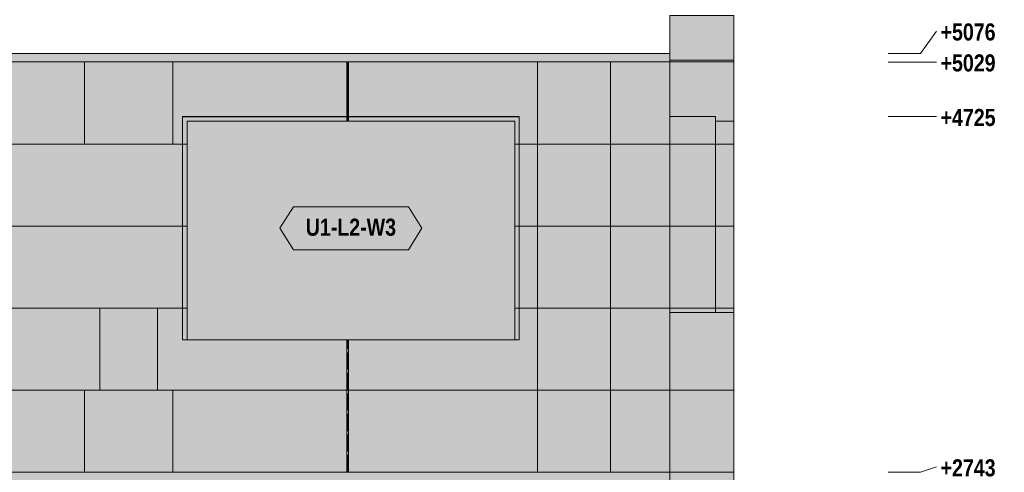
# Model space of a CAD drawing. Header units: millimetres. Extents: x 17 to 413, y 4 to 292.
# Tile 36 of 39: x 225 to 299, y 152 to 185. Entities that reach past the tile are written whole.
import ezdxf
from ezdxf.enums import TextEntityAlignment as Align

# ---------------------------------------------------------------- set-up
doc = ezdxf.new("R2010")
doc.units = ezdxf.units.MM
doc.linetypes.add('DASHED', pattern=[1.524, 1.27, -0.254])
for name, color, linetype in [('FILL-EPS', 7, 'Continuous'), ('FILL-LIGHT', 7, 'Continuous'), ('FILL-WHITE', 7, 'Continuous'), ('LINE-C_2E8C94', 7, 'Continuous'), ('LINE-C_337880', 7, 'Continuous'), ('LINE-INK', 7, 'Continuous'), ('LINE-STEEL', 7, 'Continuous'), ('LINE-STEEL_GREY', 7, 'Continuous'), ('LINE-TEAL_DK', 7, 'Continuous'), ('LINE-TEAL_DK-DASH', 7, 'DASHED'), ('TEXT-STEEL', 7, 'Continuous'), ('TEXT-TEAL_DK', 7, 'Continuous')]:
    doc.layers.add(name, color=color, linetype=linetype)
doc.styles.add('OpenSansCondensed-Bold', font='OpenSansCondensed-Bold.ttf')

msp = doc.modelspace()

# ---------------------------------------------------------------- hatches: boundary and pattern name
at = {"layer": 'FILL-EPS', "true_color": 0xccffff}
h = msp.add_hatch(color=7, dxfattribs=at)
h.dxf.hatch_style = 1
h.paths.add_polyline_path([(273.687, 171.127), (273.692, 171.127), (273.692, 181.99), (273.696, 181.981), (273.696, 185.443), (278.433, 185.443), (278.433, 171.127), (278.433, 151.51), (273.692, 151.51), (273.692, 171.127)])
h = msp.add_hatch(color=7, dxfattribs=at)
h.dxf.hatch_style = 1
h.paths.add_polyline_path([(273.689, 151.496), (273.689, 181.99), (273.692, 181.99), (273.692, 182.011), (273.696, 182.011), (273.696, 185.443), (278.433, 185.443), (278.439, 185.459), (278.433, 185.443), (278.433, 185.443), (278.433, 171.113), (278.433, 151.51), (273.692, 151.51)])
h = msp.add_hatch(color=7, dxfattribs=at)
h.dxf.hatch_style = 1
h.paths.add_polyline_path([(273.689, 151.51), (273.689, 171.113), (273.689, 171.113), (273.689, 171.127), (273.689, 171.127), (273.689, 181.99), (273.689, 181.99), (273.689, 181.99), (273.689, 182.011), (273.696, 182.011), (273.696, 185.443), (278.433, 185.443), (278.433, 171.127), (278.433, 151.51), (273.692, 151.51)])
h = msp.add_hatch(color=7, dxfattribs=at)
h.dxf.hatch_style = 1
h.paths.add_polyline_path([(273.692, 151.51), (273.692, 171.101), (273.692, 171.113), (273.692, 171.113), (273.692, 171.127), (273.692, 181.99), (273.696, 181.99), (273.696, 185.443), (278.433, 185.443), (278.439, 185.459), (278.433, 185.443), (278.433, 185.443), (278.433, 171.113), (278.433, 151.51)])
at = {"layer": 'FILL-EPS', "true_color": 0xbae9e9}
h = msp.add_hatch(color=254, dxfattribs=at)
h.dxf.hatch_style = 1
h.paths.add_polyline_path([(273.696, 182.121), (273.696, 185.443), (278.433, 185.443), (278.433, 182.121)])
at = {"layer": 'FILL-EPS', "true_color": 0xccffff}
h = msp.add_hatch(color=7, dxfattribs=at)
h.dxf.hatch_style = 1
h.paths.add_polyline_path([(273.689, 171.113), (273.689, 181.99), (273.696, 181.973), (273.696, 182.121), (278.433, 182.121), (278.433, 171.113), (278.433, 151.51), (273.689, 151.51)])
h = msp.add_hatch(color=7, dxfattribs=at)
h.dxf.hatch_style = 1
h.paths.add_polyline_path([(273.689, 151.51), (273.689, 171.087), (273.689, 171.113), (273.689, 171.113), (273.689, 181.99), (273.696, 181.99), (273.696, 182.121), (278.433, 182.121), (278.433, 171.113), (278.433, 151.51)])
h = msp.add_hatch(color=7, dxfattribs=at)
h.dxf.hatch_style = 1
h.paths.add_polyline_path([(193.311, 181.99), (273.689, 181.99), (273.689, 151.51), (193.311, 151.51)])
h.paths.add_polyline_path([(237.827, 177.599), (237.827, 161.337), (262.167, 161.337), (262.167, 177.599)], flags=0)
h.paths.add_polyline_path([(203.307, 177.599), (203.307, 161.337), (220.18, 161.337), (220.18, 177.599)], flags=0)
h = msp.add_hatch(color=7, dxfattribs=at)
h.dxf.hatch_style = 1
h.paths.add_polyline_path([(193.311, 181.99), (273.689, 181.99), (273.689, 151.51), (193.311, 151.51)])
h.paths.add_polyline_path([(237.493, 161.337), (262.5, 161.337), (262.5, 177.933), (237.493, 177.933)], flags=0)
h.paths.add_polyline_path([(202.973, 161.337), (220.513, 161.337), (220.513, 177.933), (202.973, 177.933)], flags=0)
h = msp.add_hatch(color=7, dxfattribs=at)
h.dxf.hatch_style = 1
h.paths.add_polyline_path([(193.311, 181.99), (273.689, 181.99), (273.689, 151.51), (193.311, 151.51)])
h.paths.add_polyline_path([(237.5, 177.933), (237.5, 161.337), (262.507, 161.337), (262.507, 177.933)], flags=0)
h.paths.add_polyline_path([(207.48, 177.933), (207.48, 161.337), (225.02, 161.337), (225.02, 177.933)], flags=0)
h = msp.add_hatch(color=7, dxfattribs=at)
h.dxf.hatch_style = 1
h.paths.add_polyline_path([(193.311, 181.99), (273.689, 181.99), (273.689, 151.51), (193.311, 151.51)])
h.paths.add_polyline_path([(237.833, 161.337), (262.173, 161.337), (262.173, 177.599), (237.833, 177.599)], flags=0)
h.paths.add_polyline_path([(207.813, 161.337), (224.687, 161.337), (224.687, 177.599), (207.813, 177.599)], flags=0)
h = msp.add_hatch(color=7, dxfattribs=at)
h.dxf.hatch_style = 1
h.paths.add_polyline_path([(273.689, 181.99), (273.71, 181.993), (273.71, 181.992), (273.71, 181.992), (273.71, 181.991)])
h = msp.add_hatch(color=7, dxfattribs=at)
h.dxf.hatch_style = 1
h.paths.add_polyline_path([(273.689, 181.99), (273.71, 181.992), (273.71, 181.992), (273.71, 181.991)])
h = msp.add_hatch(color=7, dxfattribs=at)
h.dxf.hatch_style = 1
h.paths.add_polyline_path([(237.493, 177.933), (262.5, 177.933), (262.5, 161.337), (262.167, 161.337), (262.167, 177.599), (237.827, 177.599), (237.827, 161.337), (237.493, 161.337)])
h = msp.add_hatch(color=7, dxfattribs=at)
h.dxf.hatch_style = 1
h.paths.add_polyline_path([(237.5, 177.933), (262.507, 177.933), (262.507, 161.337), (262.173, 161.337), (262.173, 177.599), (237.833, 177.599), (237.833, 161.337), (237.5, 161.337)])
h = msp.add_hatch(color=7, dxfattribs=at)
h.dxf.hatch_style = 1
h.paths.add_polyline_path([(273.692, 163.369), (273.692, 177.933), (277.093, 177.933), (277.093, 163.369)])
h = msp.add_hatch(color=7, dxfattribs=at)
h.dxf.hatch_style = 1
h.paths.add_polyline_path([(273.692, 166.891), (273.692, 177.933), (277.093, 177.933), (277.093, 163.369), (273.692, 163.369)])
h = msp.add_hatch(color=7, dxfattribs=at)
h.dxf.hatch_style = 1
h.paths.add_polyline_path([(277.093, 163.369), (277.093, 177.599), (278.433, 177.599), (278.433, 163.369)])
h = msp.add_hatch(color=7, dxfattribs=at)
h.dxf.hatch_style = 1
h.paths.add_polyline_path([(277.093, 177.599), (278.433, 177.599), (278.433, 163.369), (277.093, 163.369)])
h = msp.add_hatch(color=7, dxfattribs=at)
h.dxf.hatch_style = 1
h.paths.add_polyline_path([(193.311, 151.51), (273.689, 151.51), (273.689, 114.934), (228.8, 114.934), (228.8, 143.055), (199.193, 143.055), (199.193, 114.934), (193.311, 114.934)])
h.paths.add_polyline_path([(243.807, 143.055), (243.807, 128.825), (260.68, 128.825), (260.68, 143.055)], flags=0)
h = msp.add_hatch(color=7, dxfattribs=at)
h.dxf.hatch_style = 1
h.paths.add_polyline_path([(193.311, 151.51), (273.689, 151.51), (273.689, 114.934), (229.133, 114.934), (229.133, 143.389), (198.86, 143.389), (198.86, 114.934), (193.311, 114.934)])
h.paths.add_polyline_path([(243.473, 128.825), (261.013, 128.825), (261.013, 143.389), (243.473, 143.389)], flags=0)
h = msp.add_hatch(color=7, dxfattribs=at)
h.dxf.hatch_style = 1
h.paths.add_polyline_path([(193.311, 151.51), (273.689, 151.51), (273.689, 114.934), (223.387, 114.934), (223.387, 143.389), (209.113, 143.389), (209.113, 114.934), (193.311, 114.934)])
h.paths.add_polyline_path([(233, 143.389), (233, 124.761), (267.007, 124.761), (267.007, 143.389)], flags=0)
h = msp.add_hatch(color=7, dxfattribs=at)
h.dxf.hatch_style = 1
h.paths.add_polyline_path([(193.311, 151.51), (273.689, 151.51), (273.689, 114.934), (223.053, 114.934), (223.053, 143.055), (209.447, 143.055), (209.447, 114.934), (193.311, 114.934)])
h.paths.add_polyline_path([(233.333, 124.761), (266.673, 124.761), (266.673, 143.055), (233.333, 143.055)], flags=0)
h = msp.add_hatch(color=7, dxfattribs=at)
h.dxf.hatch_style = 1
h.paths.add_polyline_path([(273.689, 151.531), (273.692, 151.51), (278.433, 151.51), (278.433, 114.934), (273.692, 114.934), (273.692, 114.934), (273.692, 114.934), (273.689, 114.934), (273.689, 151.51), (273.689, 151.51), (273.689, 151.531)])
h = msp.add_hatch(color=7, dxfattribs=at)
h.dxf.hatch_style = 1
h.paths.add_polyline_path([(273.689, 151.51), (273.709, 151.516), (273.71, 151.514), (273.71, 151.514), (273.71, 151.512)])
h = msp.add_hatch(color=7, dxfattribs=at)
h.dxf.hatch_style = 1
h.paths.add_polyline_path([(273.689, 151.51), (273.71, 151.514), (273.71, 151.513)])
h = msp.add_hatch(color=7, dxfattribs=at)
h.dxf.hatch_style = 1
h.paths.add_polyline_path([(273.689, 151.51), (278.433, 151.51), (278.433, 114.934), (273.689, 114.934)])
h = msp.add_hatch(color=7, dxfattribs=at)
h.dxf.hatch_style = 1
h.paths.add_polyline_path([(273.689, 114.913), (273.689, 114.913), (273.689, 151.51), (273.692, 151.51), (273.692, 151.51), (273.692, 151.51), (278.433, 151.51), (278.433, 114.934), (273.692, 114.934)])
h = msp.add_hatch(color=7, dxfattribs=at)
h.dxf.hatch_style = 1
h.paths.add_polyline_path([(273.689, 114.934), (273.689, 151.51), (278.433, 151.51), (278.433, 114.934)])
h = msp.add_hatch(color=7, dxfattribs=at)
h.dxf.hatch_style = 1
h.paths.add_polyline_path([(273.692, 151.51), (278.433, 151.51), (278.433, 114.934), (273.692, 114.934)])
h = msp.add_hatch(color=7, dxfattribs=at)
h.dxf.hatch_style = 1
h.paths.add_polyline_path([(273.692, 114.934), (273.692, 151.51), (278.433, 151.51), (278.433, 114.934)])
at = {"layer": 'FILL-LIGHT', "true_color": 0xd9d9d9}
h = msp.add_hatch(color=254, dxfattribs=at)
h.dxf.hatch_style = 1
h.paths.add_polyline_path([(193.308, 181.99), (193.308, 182.614), (273.692, 182.614), (273.692, 181.99)])
h = msp.add_hatch(color=254, dxfattribs=at)
h.dxf.hatch_style = 1
h.paths.add_polyline_path([(193.308, 181.99), (193.308, 182.614), (273.692, 182.614), (273.692, 181.99)])
h = msp.add_hatch(color=254, dxfattribs=at)
h.dxf.hatch_style = 1
h.paths.add_polyline_path([(193.308, 181.99), (193.308, 182.614), (273.692, 182.614), (273.692, 181.99)])
h = msp.add_hatch(color=254, dxfattribs=at)
h.dxf.hatch_style = 1
h.paths.add_polyline_path([(193.308, 181.99), (193.308, 182.614), (273.692, 182.614), (273.692, 181.99)])
at = {"layer": 'FILL-WHITE', "true_color": 0xffffff}
h = msp.add_hatch(color=7, dxfattribs=at)
h.dxf.hatch_style = 1
h.paths.add_polyline_path([(237.5, 161.337), (237.5, 177.926), (262.5, 177.926), (262.5, 161.337)])
h = msp.add_hatch(color=7, dxfattribs=at)
h.dxf.hatch_style = 1
h.paths.add_polyline_path([(237.5, 177.926), (262.5, 177.926), (262.5, 161.337), (237.5, 161.337)])
h = msp.add_hatch(color=7, dxfattribs=at)
h.dxf.hatch_style = 1
h.paths.add_polyline_path([(237.5, 177.926), (262.5, 177.926), (262.5, 161.337), (237.5, 161.337)])
h = msp.add_hatch(color=7, dxfattribs=at)
h.dxf.hatch_style = 1
h.paths.add_polyline_path([(244.733, 169.631), (245.733, 171.231), (254.267, 171.231), (255.267, 169.631), (254.267, 168.031), (245.733, 168.031)])

# ---------------------------------------------------------------- linework, layer by layer
at = {"layer": 'LINE-C_2E8C94', "lineweight": 5}
for points in [[(273.687, 171.127), (273.692, 171.127), (273.692, 181.99), (273.692, 181.99), (273.696, 181.981), (273.696, 185.443), (278.433, 185.443), (278.433, 185.443), (278.433, 185.443), (278.433, 171.127), (278.433, 171.127), (278.433, 171.127), (278.433, 171.127), (278.433, 151.51), (278.433, 151.51), (273.692, 151.51), (273.692, 171.127)], [(273.689, 151.496), (273.689, 181.99), (273.692, 181.99), (273.692, 182.011), (273.696, 182.011), (273.696, 185.443), (278.433, 185.443), (278.439, 185.459), (278.433, 185.443), (278.433, 185.443), (278.433, 171.113), (278.433, 171.113), (278.433, 151.51), (273.692, 151.51)], [(273.689, 151.51), (273.689, 171.113), (273.689, 171.113), (273.689, 171.113), (273.689, 171.127), (273.689, 171.127), (273.689, 181.99), (273.689, 181.99), (273.689, 181.99), (273.689, 182.011), (273.696, 182.011), (273.696, 185.443), (278.433, 185.443), (278.433, 185.443), (278.433, 185.443), (278.433, 171.127), (278.433, 171.127), (278.433, 171.127), (278.433, 171.127), (278.433, 171.127), (278.433, 151.51), (278.433, 151.51), (273.692, 151.51)], [(273.692, 151.51), (273.692, 151.51), (273.692, 171.101), (273.692, 171.113), (273.692, 171.113), (273.692, 171.127), (273.692, 181.99), (273.696, 181.99), (273.696, 185.443), (278.433, 185.443), (278.439, 185.459), (278.433, 185.443), (278.433, 185.443), (278.433, 171.113), (278.433, 171.113), (278.433, 151.51)], [(273.696, 182.121), (273.696, 185.443), (278.433, 185.443), (278.433, 182.121)], [(273.689, 171.113), (273.689, 171.113), (273.689, 181.99), (273.696, 181.973), (273.696, 182.121), (278.433, 182.121), (278.433, 171.113), (278.433, 171.113), (278.433, 171.113), (278.433, 171.113), (278.433, 151.51), (278.433, 151.51), (273.689, 151.51)], [(273.689, 151.51), (273.689, 151.51), (273.689, 171.087), (273.689, 171.113), (273.689, 171.113), (273.689, 181.99), (273.696, 181.99), (273.696, 182.121), (278.433, 182.121), (278.433, 182.121), (278.433, 182.121), (278.433, 171.113), (278.433, 171.113), (278.433, 151.51)], [(193.311, 181.99), (273.689, 181.99), (273.689, 151.51), (193.311, 151.51)], [(193.311, 181.99), (273.689, 181.99), (273.689, 151.51), (193.311, 151.51)], [(193.311, 181.99), (273.689, 181.99), (273.689, 151.51), (193.311, 151.51)], [(193.311, 181.99), (273.689, 181.99), (273.689, 151.51), (193.311, 151.51)], [(273.689, 181.99), (273.71, 181.993), (273.71, 181.992), (273.71, 181.992), (273.71, 181.991)], [(273.689, 181.99), (273.71, 181.992), (273.71, 181.992), (273.71, 181.991)], [(237.493, 177.933), (262.5, 177.933), (262.5, 161.337), (262.167, 161.337), (262.167, 177.599), (237.827, 177.599), (237.827, 161.337), (237.493, 161.337)], [(237.493, 161.337), (262.5, 161.337), (262.5, 177.933), (237.493, 177.933)], [(237.5, 177.933), (237.5, 161.337), (262.507, 161.337), (262.507, 177.933)], [(237.5, 177.933), (262.507, 177.933), (262.507, 161.337), (262.173, 161.337), (262.173, 177.599), (237.833, 177.599), (237.833, 161.337), (237.5, 161.337)], [(273.692, 163.369), (273.692, 177.933), (277.093, 177.933), (277.093, 177.933), (277.093, 177.933), (277.093, 163.369)], [(273.692, 166.891), (273.692, 166.891), (273.692, 177.933), (277.093, 177.933), (277.093, 177.933), (277.093, 177.933), (277.093, 163.369), (273.692, 163.369)], [(237.827, 177.599), (237.827, 161.337), (262.167, 161.337), (262.167, 177.599)], [(237.833, 161.337), (262.173, 161.337), (262.173, 177.599), (237.833, 177.599)], [(277.093, 163.369), (277.093, 163.369), (277.093, 177.599), (278.433, 177.599), (278.433, 177.599), (278.433, 163.369)], [(277.093, 177.599), (278.433, 177.599), (278.433, 163.369), (278.433, 163.369), (277.093, 163.369), (277.093, 177.599)], [(193.311, 151.51), (273.689, 151.51), (273.689, 114.934), (228.8, 114.934), (228.8, 143.055), (199.193, 143.055), (199.193, 114.934), (193.311, 114.934)], [(193.311, 151.51), (273.689, 151.51), (273.689, 114.934), (229.133, 114.934), (229.133, 143.389), (198.86, 143.389), (198.86, 114.934), (193.311, 114.934)], [(193.311, 151.51), (273.689, 151.51), (273.689, 114.934), (223.387, 114.934), (223.387, 143.389), (209.113, 143.389), (209.113, 114.934), (193.311, 114.934)], [(193.311, 151.51), (273.689, 151.51), (273.689, 114.934), (223.053, 114.934), (223.053, 143.055), (209.447, 143.055), (209.447, 114.934), (193.311, 114.934)], [(273.689, 151.531), (273.692, 151.51), (278.433, 151.51), (278.433, 114.934), (278.433, 114.934), (278.433, 114.934), (273.692, 114.934), (273.692, 114.934), (273.692, 114.934), (273.689, 114.934), (273.689, 151.51), (273.689, 151.51), (273.689, 151.51), (273.689, 151.531)], [(273.689, 151.51), (273.709, 151.516), (273.71, 151.514), (273.71, 151.514), (273.71, 151.512)], [(273.689, 151.51), (273.71, 151.514), (273.71, 151.513)], [(273.689, 151.51), (278.433, 151.51), (278.433, 114.934), (273.689, 114.934)], [(273.689, 114.913), (273.689, 114.913), (273.689, 151.51), (273.692, 151.51), (273.692, 151.51), (273.692, 151.51), (278.433, 151.51), (278.433, 151.51), (278.433, 114.934), (273.692, 114.934)], [(273.689, 114.934), (273.689, 151.51), (278.433, 151.51), (278.433, 114.934)], [(273.692, 151.51), (278.433, 151.51), (278.433, 114.934), (278.433, 114.934), (273.692, 114.934), (273.692, 151.51)], [(273.692, 114.934), (273.692, 114.934), (273.692, 151.51), (278.433, 151.51), (278.433, 151.51), (278.433, 114.934)]]:
    msp.add_lwpolyline(points, close=True, dxfattribs=at)
at = {"layer": 'LINE-C_337880', "lineweight": 5}
for p, q in [((230.223, 175.894), (230.223, 181.977)), ((230.223, 175.894), (230.223, 181.977)), ((236.777, 175.894), (236.777, 181.977)), ((236.777, 175.894), (236.777, 181.977)), ((249.693, 177.946), (249.693, 181.977)), ((249.693, 177.613), (249.693, 181.977)), ((249.819, 177.946), (249.819, 181.977)), ((249.819, 177.613), (249.819, 181.977)), ((263.871, 175.894), (263.871, 181.977)), ((263.871, 175.894), (263.871, 181.977)), ((269.289, 175.894), (269.289, 181.977)), ((269.289, 175.894), (269.289, 181.977)), ((273.702, 181.99), (278.42, 181.99)), ((273.705, 181.99), (278.42, 181.99)), ((273.709, 181.99), (278.42, 181.99)), ((273.709, 181.99), (278.42, 181.99)), ((273.709, 181.99), (278.42, 181.99)), ((273.709, 181.99), (278.42, 181.99)), ((249.693, 177.613), (249.693, 177.919)), ((249.819, 177.613), (249.819, 177.919)), ((220.193, 175.894), (236.777, 175.894)), ((220.527, 175.894), (236.777, 175.894)), ((224.7, 175.894), (230.223, 175.894)), ((225.033, 175.894), (230.223, 175.894)), ((230.223, 175.894), (237.487, 175.894)), ((230.223, 175.894), (237.82, 175.894)), ((236.777, 175.894), (237.813, 175.894)), ((236.777, 175.894), (237.48, 175.894)), ((237.507, 175.894), (237.813, 175.894)), ((237.513, 175.894), (237.82, 175.894)), ((262.18, 175.894), (263.871, 175.894)), ((262.18, 175.894), (262.487, 175.894)), ((262.187, 175.894), (262.493, 175.894)), ((262.187, 175.894), (263.871, 175.894)), ((262.513, 175.894), (263.871, 175.894)), ((262.52, 175.894), (263.871, 175.894)), ((263.871, 169.798), (263.871, 175.894)), ((263.871, 175.894), (269.289, 175.894)), ((263.871, 169.798), (263.871, 175.894)), ((263.871, 175.894), (269.289, 175.894)), ((263.871, 175.894), (269.289, 175.894)), ((263.871, 175.894), (269.289, 175.894)), ((269.289, 175.894), (273.675, 175.894)), ((269.289, 175.894), (273.675, 175.894)), ((269.289, 169.798), (269.289, 175.894)), ((269.289, 175.894), (273.675, 175.894)), ((269.289, 169.798), (269.289, 175.894)), ((269.289, 175.894), (273.675, 175.894)), ((273.702, 175.894), (278.42, 175.894)), ((273.702, 175.894), (278.42, 175.894)), ((273.702, 175.894), (278.42, 175.894)), ((273.702, 175.894), (278.42, 175.894)), ((273.705, 175.894), (278.42, 175.894)), ((273.705, 175.894), (277.08, 175.894)), ((273.705, 175.894), (277.08, 175.894)), ((273.705, 175.894), (278.42, 175.894)), ((277.106, 175.894), (278.42, 175.894)), ((277.106, 175.894), (278.42, 175.894)), ((220.193, 169.798), (237.813, 169.798)), ((220.527, 169.798), (237.48, 169.798)), ((224.7, 169.798), (237.82, 169.798)), ((225.033, 169.798), (237.487, 169.798)), ((237.507, 169.798), (237.813, 169.798)), ((237.513, 169.798), (237.82, 169.798)), ((262.18, 169.798), (263.871, 169.798)), ((262.18, 169.798), (262.487, 169.798)), ((262.187, 169.798), (262.493, 169.798)), ((262.187, 169.798), (263.871, 169.798)), ((262.513, 169.798), (263.871, 169.798)), ((262.52, 169.798), (263.871, 169.798)), ((263.871, 169.798), (269.289, 169.798)), ((263.871, 169.798), (269.289, 169.798)), ((263.871, 163.702), (263.871, 169.798)), ((263.871, 169.798), (269.289, 169.798)), ((263.871, 163.702), (263.871, 169.798)), ((263.871, 169.798), (269.289, 169.798)), ((269.289, 163.702), (269.289, 169.798)), ((269.289, 169.798), (273.675, 169.798)), ((269.289, 163.702), (269.289, 169.798)), ((269.289, 169.798), (273.675, 169.798)), ((269.289, 169.798), (273.675, 169.798)), ((269.289, 169.798), (273.675, 169.798)), ((273.702, 169.798), (278.42, 169.798)), ((273.702, 169.798), (278.42, 169.798)), ((273.702, 169.798), (278.42, 169.798)), ((273.702, 169.798), (278.42, 169.798)), ((273.705, 169.798), (278.42, 169.798)), ((273.705, 169.798), (277.08, 169.798)), ((273.705, 169.798), (277.08, 169.798)), ((273.705, 169.798), (278.42, 169.798)), ((277.106, 169.798), (278.42, 169.798)), ((277.106, 169.798), (278.42, 169.798)), ((220.193, 163.702), (231.359, 163.702)), ((220.527, 163.702), (231.359, 163.702)), ((224.7, 163.702), (235.641, 163.702)), ((225.033, 163.702), (235.641, 163.702)), ((231.359, 157.606), (231.359, 163.702)), ((231.359, 163.702), (237.813, 163.702)), ((231.359, 157.606), (231.359, 163.702)), ((231.359, 163.702), (237.48, 163.702)), ((235.641, 157.606), (235.641, 163.702)), ((235.641, 163.702), (237.487, 163.702)), ((235.641, 157.606), (235.641, 163.702)), ((235.641, 163.702), (237.82, 163.702)), ((237.507, 163.702), (237.813, 163.702)), ((237.513, 163.702), (237.82, 163.702)), ((262.18, 163.702), (263.871, 163.702)), ((262.18, 163.702), (262.487, 163.702)), ((262.187, 163.702), (262.493, 163.702)), ((262.187, 163.702), (263.871, 163.702)), ((262.513, 163.702), (263.871, 163.702)), ((262.52, 163.702), (263.871, 163.702)), ((263.871, 157.606), (263.871, 163.702)), ((263.871, 163.702), (269.289, 163.702)), ((263.871, 157.606), (263.871, 163.702)), ((263.871, 163.702), (269.289, 163.702)), ((263.871, 163.702), (269.289, 163.702)), ((263.871, 163.702), (269.289, 163.702)), ((269.289, 163.702), (273.675, 163.702)), ((269.289, 163.702), (273.675, 163.702)), ((269.289, 157.606), (269.289, 163.702)), ((269.289, 163.702), (273.675, 163.702)), ((269.289, 157.606), (269.289, 163.702)), ((269.289, 163.702), (273.675, 163.702)), ((273.702, 163.702), (278.42, 163.702)), ((273.702, 163.702), (278.42, 163.702)), ((273.702, 163.702), (278.42, 163.702)), ((273.702, 163.702), (278.42, 163.702)), ((273.705, 163.702), (278.42, 163.702)), ((273.705, 163.702), (277.08, 163.702)), ((273.705, 163.702), (277.08, 163.702)), ((273.705, 163.702), (278.42, 163.702)), ((277.106, 163.702), (278.42, 163.702)), ((277.106, 163.702), (278.42, 163.702)), ((249.693, 157.606), (249.693, 161.323)), ((249.693, 157.606), (249.693, 161.323)), ((249.819, 157.606), (249.819, 161.323)), ((249.819, 157.606), (249.819, 161.323)), ((203.129, 157.606), (230.223, 157.606)), ((203.129, 157.606), (230.223, 157.606)), ((214.03, 157.606), (231.359, 157.606)), ((214.03, 157.606), (231.359, 157.606)), ((230.223, 151.523), (230.223, 157.606)), ((230.223, 157.606), (235.641, 157.606)), ((230.223, 151.523), (230.223, 157.606)), ((230.223, 157.606), (235.641, 157.606)), ((231.359, 157.606), (236.777, 157.606)), ((231.359, 157.606), (236.777, 157.606)), ((235.641, 157.606), (249.693, 157.606)), ((235.641, 157.606), (249.693, 157.606)), ((236.777, 151.523), (236.777, 157.606)), ((236.777, 157.606), (263.871, 157.606)), ((236.777, 151.523), (236.777, 157.606)), ((236.777, 157.606), (263.871, 157.606)), ((249.693, 151.523), (249.693, 157.606)), ((249.693, 151.523), (249.693, 157.606)), ((249.819, 151.523), (249.819, 157.606)), ((249.819, 157.606), (263.871, 157.606)), ((249.819, 151.523), (249.819, 157.606)), ((249.819, 157.606), (263.871, 157.606)), ((263.871, 157.606), (269.289, 157.606)), ((263.871, 157.606), (269.289, 157.606)), ((263.871, 151.523), (263.871, 157.606)), ((263.871, 157.606), (269.289, 157.606)), ((263.871, 151.523), (263.871, 157.606)), ((263.871, 157.606), (269.289, 157.606)), ((269.289, 151.523), (269.289, 157.606)), ((269.289, 157.606), (273.675, 157.606)), ((269.289, 151.523), (269.289, 157.606)), ((269.289, 157.606), (273.675, 157.606)), ((269.289, 157.606), (273.675, 157.606)), ((269.289, 157.606), (273.675, 157.606)), ((273.702, 157.606), (278.42, 157.606)), ((273.702, 157.606), (278.42, 157.606)), ((273.702, 157.606), (278.42, 157.606)), ((273.702, 157.606), (278.42, 157.606)), ((273.705, 157.606), (278.42, 157.606)), ((273.705, 157.606), (278.42, 157.606))]:
    msp.add_line(p, q, dxfattribs=at)
at = {"layer": 'LINE-INK', "lineweight": 5}
msp.add_lwpolyline([(237.5, 161.337), (237.5, 161.337), (237.5, 177.926), (237.5, 177.926), (237.5, 177.926), (262.5, 177.926), (262.5, 177.926), (262.5, 177.926), (262.5, 161.337), (262.5, 161.337), (262.5, 161.337), (237.5, 161.337)], close=True, dxfattribs=at)
msp.add_lwpolyline([(237.5, 161.337), (237.5, 161.337), (237.5, 177.926), (237.5, 177.926), (237.5, 177.926), (262.5, 177.926), (262.5, 177.926), (262.5, 177.926), (262.5, 161.337), (262.5, 161.337), (262.5, 161.337), (237.5, 161.337)], close=True, dxfattribs=at)
at = {"layer": 'LINE-STEEL', "lineweight": 5}
for p, q in [((292.3, 182.614), (293.5, 184.287)), ((289.9, 182.614), (292.3, 182.614)), ((289.9, 181.987), (292.3, 181.987)), ((292.3, 181.987), (293.5, 181.987)), ((289.9, 177.934), (292.3, 177.934)), ((292.3, 177.934), (293.5, 177.934)), ((289.9, 151.507), (292.3, 151.507)), ((292.3, 151.507), (293.5, 151.901))]:
    msp.add_line(p, q, dxfattribs=at)
at = {"layer": 'LINE-STEEL_GREY', "lineweight": 5}
msp.add_lwpolyline([(193.308, 181.99), (193.308, 182.614), (273.692, 182.614), (273.692, 181.99)], close=True, dxfattribs=at)
msp.add_lwpolyline([(193.308, 181.99), (193.308, 182.614), (273.692, 182.614), (273.692, 181.99)], close=True, dxfattribs=at)
msp.add_lwpolyline([(193.308, 181.99), (193.308, 182.614), (273.692, 182.614), (273.692, 181.99)], close=True, dxfattribs=at)
msp.add_lwpolyline([(193.308, 181.99), (193.308, 182.614), (273.692, 182.614), (273.692, 181.99)], close=True, dxfattribs=at)
at = {"layer": 'LINE-TEAL_DK', "lineweight": 5}
msp.add_lwpolyline([(244.733, 169.631), (245.733, 171.231), (254.267, 171.231), (255.267, 169.631), (254.267, 168.031), (245.733, 168.031)], close=True, dxfattribs=at)
at = {"layer": 'LINE-TEAL_DK-DASH', "lineweight": 5}
for p, q in [((249.756, 177.946), (249.756, 181.977)), ((249.756, 177.613), (249.756, 181.977)), ((249.756, 177.613), (249.756, 177.919)), ((249.756, 151.523), (249.756, 161.323)), ((249.756, 151.523), (249.756, 161.323))]:
    msp.add_line(p, q, dxfattribs=at)

# ---------------------------------------------------------------- texts
at = {"layer": 'TEXT-STEEL', "style": 'OpenSansCondensed-Bold'}
for s, p in [('+5076', (293.8, 183.587)), ('+5029', (293.8, 181.287)), ('+4725', (293.8, 177.234)), ('+2743', (293.8, 151.201))]:
    msp.add_text(s, height=1.27, dxfattribs=at).set_placement(p)
at = {"layer": 'TEXT-TEAL_DK', "style": 'OpenSansCondensed-Bold'}
msp.add_text('U1-L2-W3', height=1.27, dxfattribs=at).set_placement((250, 169.081), align=Align.CENTER)

doc.saveas('drawing.dxf')
